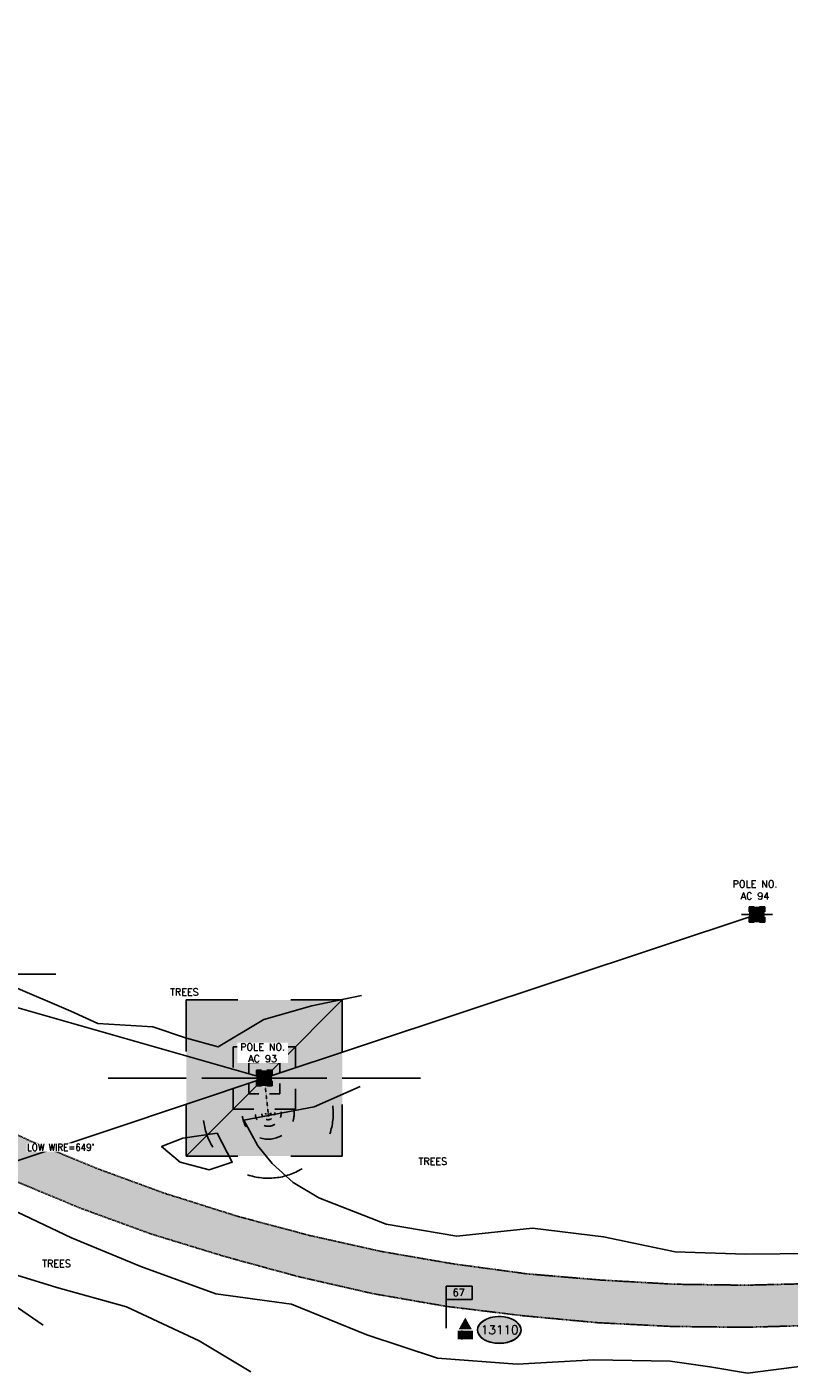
# Model space of a CAD drawing. Header units: feet. Extents: x 115483 to 126385, y 198984 to 203923.
# Tile 6 of 34: x 119048 to 119481, y 200081 to 200845. Entities that reach past the tile are written whole.
import ezdxf
from ezdxf.enums import TextEntityAlignment as Align

# ---------------------------------------------------------------- set-up
doc = ezdxf.new("R2010")
doc.units = ezdxf.units.FT
doc.header["$MEASUREMENT"] = 0
doc.linetypes.add('D10', pattern=[0.15, 0.1, -0.05])
doc.linetypes.add('DASHED', pattern=[0.75, 0.5, -0.25])
for name, color, linetype in [('V-ANNO-WIRE-ELEV', 32, 'Continuous'), ('V-CTRL-HCPT-SYMB-PRIM', 32, 'Continuous'), ('V-CTRL-HCPT-SYMB-PRIM-BUBL', 32, 'Continuous'), ('V-PATT-ASPH', 41, 'Continuous'), ('V-ROAD-ASPH', 1, 'DASHED'), ('V-SITE-SIGN-MILE-SYMB', 3, 'Continuous'), ('V-SITE-VEGE', 91, 'TREE'), ('V-SITE-VEGE-TEXT', 162, 'Continuous'), ('VU-ELEC-POLE-TEXT', 12, 'D10'), ('VU-ELEC-SYMB', 161, 'D10'), ('VU-ELEC-SYMB @ 10', 161, 'D10'), ('VU-ELEC-SYMB @ 100', 161, 'D10'), ('VU-ELEC-SYMB @ 20', 161, 'D10'), ('VU-ELEC-SYMB @ 200', 161, 'D10'), ('VU-ELEC-SYMB @ 50', 161, 'D10'), ('VU-ELEC-SYMB @ 500', 161, 'D10'), ('VU-ELEC-TELE-OVHD', 161, 'OE&OT')]:
    doc.layers.add(name, color=color, linetype=linetype)
doc.styles.add('L100', font='simplex.shx', dxfattribs={"height": 5})
doc.styles.add('L80', font='simplex.shx', dxfattribs={"width": 0.9, "height": 4})
doc.styles.add('romans', font='romans.shx', dxfattribs={"height": 75})
doc.styles.add('romansm', font='romansm.shx')
doc.styles.add('symeteo', font='symeteo.shx')
doc.linetypes.add('OE&OT', pattern='A,0.25,-0.07,0.07,-0.07,0.07,-0.07,0.07,-0.07,0.25,-0.35,["OE&OT",romansm,S=0.1,R=0,X=-0.3,Y=-0.05],-0.2', length=1.54)
doc.linetypes.add('TREE', pattern='A,0,["I",symeteo,S=0.16,R=180,X=0.17,Y=0.08],-0.17', length=0.17)

# ---------------------------------------------------------------- blocks, each defined once
blk = doc.blocks.new('V-NODE-SURV-STS')
blk.add_solid([(-0.075, -0.045), (0, 0.089), (0.075, -0.045)])
at = {"color": 155}
blk.add_solid([(-0.086, -0.059), (0.086, -0.059), (-0.086, -0.158), (0.086, -0.158)], dxfattribs=at)
at = {"style": 'romans'}
blk.add_text('CP', height=0.0871, dxfattribs=at).set_placement((0, -0.153), align=Align.CENTER)
blk = doc.blocks.new('pnt')
h = blk.add_hatch(color=155)
edge = h.paths.add_edge_path()
edge.add_spline(control_points=[(-0.247, 0), (-0.247, -0.033), (-0.229, -0.066), (-0.132, -0.145), (-0.007, -0.167), (0.17, -0.121), (0.232, -0.075), (0.257, 0.032), (0.218, 0.091), (0.072, 0.155), (-0.029, 0.161), (-0.189, 0.111), (-0.245, 0.059), (-0.247, 0.002), (-0.247, 0.001), (-0.247, 0)], knot_values=[0, 0, 0, 0, 0.650821, 0.650821, 1.952463, 1.952463, 2.9911, 2.9911, 4.081418, 4.081418, 5.171735, 5.171735, 6.262052, 6.262052, 6.283185, 6.283185, 6.283185, 6.283185], degree=3, periodic=0)
blk.add_ellipse((0, 0), major_axis=(-0.247, 0), ratio=0.616922)
at = {"color": 155}
blk.add_open_spline([(-0.247, 0), (-0.247, -0.033), (-0.229, -0.066), (-0.132, -0.145), (-0.007, -0.167), (0.17, -0.121), (0.232, -0.075), (0.257, 0.032), (0.218, 0.091), (0.072, 0.155), (-0.029, 0.161), (-0.189, 0.111), (-0.245, 0.059), (-0.247, 0.002), (-0.247, 0.001), (-0.247, 0)], degree=3, knots=[0, 0, 0, 0, 0.650821, 0.650821, 1.952463, 1.952463, 2.9911, 2.9911, 4.081418, 4.081418, 5.171735, 5.171735, 6.262052, 6.262052, 6.283185, 6.283185, 6.283185, 6.283185], dxfattribs=at)
at = {"style": 'L80'}
blk.add_attdef('12345', text='', height=0.08, dxfattribs=at).set_placement((0.004, 0.002), align=Align.MIDDLE)
blk = doc.blocks.new('Milepost')
blk.add_lwpolyline([(0, 0.324), (0.293, 0.324), (0.293, 0.474), (0, 0.474), (0, 0)])
at = {"color": 155}
blk.add_solid([(0.3, 0.319), (-0.007, 0.319), (0.298, 0.483), (-0.007, 0.483)], dxfattribs=at)
at = {"style": 'L80'}
blk.add_attdef('MP', text='', height=0.08, dxfattribs=at).set_placement((0.142, 0.403), align=Align.MIDDLE_CENTER)
blk = doc.blocks.new('VU-UTILITY POLE')
for p, q in [((0.0886, 0.0886), (-0.0886, -0.0886)), ((-0.0886, 0.0886), (-0.0301, 0.0886)), ((-0.0886, 0.0301), (-0.0886, 0.0886)), ((0.0301, 0.0886), (0.0886, 0.0886)), ((0.0886, 0.0886), (0.0886, 0.0301)), ((-0.0886, 0), (-0.1772, 0)), ((0.1772, 0), (0.0886, 0)), ((-0.0886, -0.0886), (-0.0886, -0.0301)), ((0.0886, -0.0301), (0.0886, -0.0886)), ((-0.0301, -0.0886), (-0.0886, -0.0886)), ((0.0886, -0.0886), (0.0301, -0.0886))]:
    blk.add_line(p, q)
at = {"color": 155}
blk.add_solid([(-0.0886, -0.0886), (-0.0886, 0.0886), (0.0886, -0.0886), (0.0886, 0.0886)], dxfattribs=at)
blk = doc.blocks.new('*U166')
at = {"layer": 'VU-ELEC-SYMB @ 20', "xscale": 20, "yscale": 20, "zscale": 20}
blk.add_blockref('VU-UTILITY POLE', (119462.69, 200340.87), dxfattribs=at)
at = {"layer": 'VU-ELEC-SYMB @ 50', "xscale": 50, "yscale": 50, "zscale": 50}
blk.add_blockref('VU-UTILITY POLE', (119462.69, 200340.87), dxfattribs=at)
blk = doc.blocks.new('*U169')
at = {"layer": 'VU-ELEC-SYMB @ 10', "xscale": 10, "yscale": 10, "zscale": 10}
blk.add_blockref('VU-UTILITY POLE', (119183.015563, 200248.057982), dxfattribs=at)
at = {"layer": 'VU-ELEC-SYMB @ 100', "xscale": 100, "yscale": 100, "zscale": 100}
blk.add_blockref('VU-UTILITY POLE', (119183.015563, 200248.057982), dxfattribs=at)
at = {"layer": 'VU-ELEC-SYMB @ 20', "xscale": 20, "yscale": 20, "zscale": 20}
blk.add_blockref('VU-UTILITY POLE', (119183.015563, 200248.057982), dxfattribs=at)
at = {"layer": 'VU-ELEC-SYMB @ 200', "xscale": 200, "yscale": 200, "zscale": 200}
blk.add_blockref('VU-UTILITY POLE', (119183.015563, 200248.057982), dxfattribs=at)
at = {"layer": 'VU-ELEC-SYMB @ 50', "xscale": 50, "yscale": 50, "zscale": 50}
blk.add_blockref('VU-UTILITY POLE', (119183.015563, 200248.057982), dxfattribs=at)
at = {"layer": 'VU-ELEC-SYMB @ 500', "xscale": 500, "yscale": 500, "zscale": 500}
blk.add_blockref('VU-UTILITY POLE', (119183.015563, 200248.057982), dxfattribs=at)
blk = doc.blocks.new('*U170')
at = {"layer": 'VU-ELEC-SYMB @ 10', "xscale": 10, "yscale": 10, "zscale": 10}
blk.add_blockref('VU-UTILITY POLE', (118976.050181, 200307.087982), dxfattribs=at)
at = {"layer": 'VU-ELEC-SYMB @ 100', "xscale": 100, "yscale": 100, "zscale": 100}
blk.add_blockref('VU-UTILITY POLE', (118976.050181, 200307.087982), dxfattribs=at)
at = {"layer": 'VU-ELEC-SYMB @ 20', "xscale": 20, "yscale": 20, "zscale": 20}
blk.add_blockref('VU-UTILITY POLE', (118976.050181, 200307.087982), dxfattribs=at)
at = {"layer": 'VU-ELEC-SYMB @ 200', "xscale": 200, "yscale": 200, "zscale": 200}
blk.add_blockref('VU-UTILITY POLE', (118976.050181, 200307.087982), dxfattribs=at)
at = {"layer": 'VU-ELEC-SYMB @ 50', "xscale": 50, "yscale": 50, "zscale": 50}
blk.add_blockref('VU-UTILITY POLE', (118976.050181, 200307.087982), dxfattribs=at)
at = {"layer": 'VU-ELEC-SYMB @ 500', "xscale": 500, "yscale": 500, "zscale": 500}
blk.add_blockref('VU-UTILITY POLE', (118976.050181, 200307.087982), dxfattribs=at)
blk = doc.blocks.new('VU-UTILITY POLE ANCHOR')
for start, end in [(90, 115), (155, 205), (245, 270)]:
    blk.add_arc((0, 0), 0.0738, start, end)
blk = doc.blocks.new('*U174')
at = {"layer": 'VU-ELEC-SYMB @ 10', "xscale": 9.99999999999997, "yscale": 9.99999999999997, "zscale": 9.99999999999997, "rotation": 96.36676353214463}
blk.add_blockref('VU-UTILITY POLE ANCHOR', (119185.240609, 200228.116832), dxfattribs=at)
at = {"layer": 'VU-ELEC-SYMB @ 100', "xscale": 99.99999999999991, "yscale": 99.99999999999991, "zscale": 99.99999999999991, "rotation": 96.36676353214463}
blk.add_blockref('VU-UTILITY POLE ANCHOR', (119185.240609, 200228.116832), dxfattribs=at)
at = {"layer": 'VU-ELEC-SYMB @ 20', "xscale": 19.99999999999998, "yscale": 19.99999999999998, "zscale": 19.99999999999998, "rotation": 96.36676353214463}
blk.add_blockref('VU-UTILITY POLE ANCHOR', (119185.240609, 200228.116832), dxfattribs=at)
at = {"layer": 'VU-ELEC-SYMB @ 200', "xscale": 199.9999999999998, "yscale": 199.9999999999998, "zscale": 199.9999999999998, "rotation": 96.36676353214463}
blk.add_blockref('VU-UTILITY POLE ANCHOR', (119185.240609, 200228.116832), dxfattribs=at)
at = {"layer": 'VU-ELEC-SYMB @ 50', "xscale": 49.99999999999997, "yscale": 49.99999999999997, "zscale": 49.99999999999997, "rotation": 96.36676353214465}
blk.add_blockref('VU-UTILITY POLE ANCHOR', (119185.240609, 200228.116832), dxfattribs=at)
at = {"layer": 'VU-ELEC-SYMB @ 500', "xscale": 499.9999999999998, "yscale": 499.9999999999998, "zscale": 499.9999999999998, "rotation": 96.36676353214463}
blk.add_blockref('VU-UTILITY POLE ANCHOR', (119185.240609, 200228.116832), dxfattribs=at)

msp = doc.modelspace()

# ---------------------------------------------------------------- hatches: boundary and pattern name
at = {"layer": 'V-PATT-ASPH'}
h = msp.add_hatch(dxfattribs=at)
h.set_pattern_fill('DOTS', color=256, scale=50)
h.set_pattern_definition([(0, (287.8454, 1043.585), (1.5625, 3.125), [0, -3.125])])
h.paths.add_polyline_path([(118353.73, 202231.44), (118348.91, 202245.27), (118341.23, 202262.47), (118343.23, 202276.67), (118339.14, 202294.91), (118336.28, 202316.98), (118334.99, 202341.94), (118332.23, 202375.5), (118332.68, 202381.55), (118304.47, 202380.28), (118305.49, 202340.94), (118305.99, 202295.26), (118305.41, 202270.65), (118306.66, 202244.52), (118309.87, 202200.86), (118314.33, 202158.72), (118316.37, 202137.99), (118317.03, 202115.3), (118319.02, 202071.01), (118321.25, 202027.67), (118323.09, 201982.54), (118324.95, 201936.93), (118327.07, 201890.85), (118329.13, 201845.44), (118331.49, 201800.62), (118333.57, 201756.97), (118335.74, 201711.59), (118337.74, 201666.8), (118340.03, 201620.98), (118342.32, 201576.73), (118344.86, 201530.54), (118347.39, 201484.18), (118350.78, 201438.34), (118352.58, 201411.97), (118350.82, 201410.21), (118351.71, 201394.85), (118355.85, 201352.08), (118360.9, 201310.69), (118367.03, 201267.9), (118374.69, 201222.77), (118383.35, 201177.87), (118387.16, 201161.88), (118389.39, 201160.05), (118395.54, 201134.37), (118405.73, 201090.64), (118417.19, 201046.78), (118429.38, 201002.45), (118441.62, 200959.01), (118454.49, 200915.46), (118467.56, 200872.66), (118480.55, 200829.72), (118494.06, 200786.79), (118507.78, 200747.08), (118524.57, 200705.84), (118542.33, 200665.63), (118563.94, 200623.69), (118586.93, 200583.98), (118610.97, 200547.49), (118635.99, 200512.51), (118662.55, 200478.45), (118691.35, 200444.5), (118720.37, 200413.29), (118752.1, 200381.56), (118784.23, 200352.12), (118818.08, 200323.47), (118854.2, 200296.25), (118888.04, 200272.74), (118923.8, 200250.03), (118962.14, 200228.07), (119000.43, 200208.69), (119040.25, 200190.15), (119078.68, 200174.21), (119118.57, 200159.63), (119161.25, 200146.59), (119202.1, 200135.44), (119244.49, 200125.76), (119286.47, 200118.47), (119329.87, 200113.18), (119372.11, 200109.24), (119414.05, 200107.11), (119455.52, 200106.61), (119496.47, 200107.75), (119539.69, 200110.48), (119580.93, 200114.7), (119624.96, 200121.61), (119665.08, 200129.6), (119704.2, 200138.44), (119743.88, 200148.23), (119790.12, 200159.6), (119832.22, 200170.3), (119874.63, 200180.97), (119919.3, 200192.2), (119955.46, 200201.34), (119992.62, 200211.03), (120032.88, 200221.82), (120071.36, 200232.57), (120112.41, 200244.6), (120152.64, 200257.68), (120144.87, 200280.56), (120105.38, 200267.96), (120064.75, 200255.9), (120026.14, 200244.73), (119986.23, 200233.95), (119949.29, 200224.35), (119913.91, 200215.53), (119868.25, 200203.9), (119825.71, 200193.43), (119783.64, 200182.81), (119737.66, 200171.38), (119698.59, 200161.76), (119659.55, 200153.05), (119620.7, 200145.35), (119578.07, 200138.42), (119538.28, 200134.3), (119495.94, 200131.48), (119455.97, 200130.51), (119415.56, 200131.07), (119374.14, 200133.43), (119332.59, 200136.91), (119290.5, 200142.59), (119249.45, 200149.66), (119208.18, 200158.87), (119167.5, 200169.72), (119126.31, 200182.73), (119087.64, 200196.89), (119050.18, 200212.39), (119011.31, 200230.32), (118973.94, 200249.36), (118936.87, 200270.66), (118901.85, 200292.67), (118868.48, 200315.9), (118833.48, 200342.24), (118800.54, 200369.89), (118769.07, 200398.68), (118737.65, 200429.74), (118709.54, 200460.49), (118681.58, 200493.24), (118655.56, 200526.41), (118631.24, 200560.45), (118607.65, 200596.17), (118585.14, 200634.98), (118564.14, 200675.55), (118546.37, 200714.99), (118530.34, 200755.64), (118516.64, 200793.91), (118502.96, 200837.01), (118489.95, 200880.1), (118477.42, 200922.73), (118464.94, 200966.01), (118452.24, 201009.1), (118440.22, 201053.51), (118428.87, 201097.05), (118418.65, 201139.85), (118409.18, 201183.41), (118400.42, 201227.96), (118393.16, 201271.97), (118387.01, 201314.25), (118382.17, 201355.24), (118378.07, 201397.51), (118374.37, 201440.61), (118371.09, 201485.99), (118369.5, 201520), (118369.04, 201531.59), (118368.55, 201540.18), (118366.34, 201577.82), (118364.19, 201622.08), (118362.04, 201668.49), (118359.92, 201712.93), (118357.61, 201758.2), (118355.51, 201802.22), (118353.32, 201846.7), (118351.19, 201892.48), (118349, 201938.14), (118347.6, 201972.71), (118351.91, 201984.36), (118358.5, 202006.7), (118358.09, 202031.17), (118355.97, 202072.31), (118354.59, 202116.1), (118353.42, 202159.4), (118353.81, 202201.82)])

# ---------------------------------------------------------------- linework, layer by layer
at = {"layer": 'V-ROAD-ASPH', "flags": 128}
for points in [[(118304.47, 202380.28), (118305.49, 202340.94), (118305.99, 202295.26), (118305.41, 202270.65), (118306.66, 202244.52), (118309.87, 202200.86), (118314.33, 202158.72), (118316.37, 202137.99), (118317.03, 202115.3), (118319.02, 202071.01), (118321.25, 202027.67), (118323.09, 201982.54), (118324.95, 201936.93), (118327.07, 201890.85), (118329.13, 201845.44), (118331.49, 201800.62), (118333.57, 201756.97), (118335.74, 201711.59), (118337.74, 201666.8), (118340.03, 201620.98), (118342.32, 201576.73), (118344.86, 201530.54), (118347.39, 201484.18), (118350.78, 201438.34), (118352.58, 201411.97), (118350.82, 201410.21), (118351.71, 201394.85), (118355.85, 201352.08), (118360.9, 201310.69), (118367.03, 201267.9), (118374.69, 201222.77), (118383.35, 201177.87), (118387.16, 201161.88), (118389.39, 201160.05), (118395.54, 201134.37), (118405.73, 201090.64), (118417.19, 201046.78), (118429.38, 201002.45), (118441.62, 200959.01), (118454.49, 200915.46), (118467.56, 200872.66), (118480.55, 200829.72), (118494.06, 200786.79), (118507.78, 200747.08), (118524.57, 200705.84), (118542.33, 200665.63), (118563.94, 200623.69), (118586.93, 200583.98), (118610.97, 200547.49), (118635.99, 200512.51), (118662.55, 200478.45), (118691.35, 200444.5), (118720.37, 200413.29), (118752.1, 200381.56), (118784.23, 200352.12), (118818.08, 200323.47), (118854.2, 200296.25), (118888.04, 200272.74), (118923.8, 200250.03), (118962.14, 200228.07), (119000.43, 200208.69), (119040.25, 200190.15), (119078.68, 200174.21), (119118.57, 200159.63), (119161.25, 200146.59), (119202.1, 200135.44), (119244.49, 200125.76), (119286.47, 200118.47), (119329.87, 200113.18), (119372.11, 200109.24), (119414.05, 200107.11), (119455.52, 200106.61), (119496.47, 200107.75), (119539.69, 200110.48), (119580.93, 200114.7), (119624.96, 200121.61), (119665.08, 200129.6), (119704.2, 200138.44), (119743.88, 200148.23), (119790.12, 200159.6), (119832.22, 200170.3), (119874.63, 200180.97), (119919.3, 200192.2), (119955.46, 200201.34), (119992.62, 200211.03), (120032.88, 200221.82), (120071.36, 200232.57), (120112.41, 200244.6), (120152.64, 200257.68)], [(120144.87, 200280.56), (120105.38, 200267.96), (120064.75, 200255.9), (120026.14, 200244.73), (119986.23, 200233.95), (119949.29, 200224.35), (119913.91, 200215.53), (119868.25, 200203.9), (119825.71, 200193.43), (119783.64, 200182.81), (119737.66, 200171.38), (119698.59, 200161.76), (119659.55, 200153.05), (119620.7, 200145.35), (119578.07, 200138.42), (119538.28, 200134.3), (119495.94, 200131.48), (119455.97, 200130.51), (119415.56, 200131.07), (119374.14, 200133.43), (119332.59, 200136.91), (119290.5, 200142.59), (119249.45, 200149.66), (119208.18, 200158.87), (119167.5, 200169.72), (119126.31, 200182.73), (119087.64, 200196.89), (119050.18, 200212.39), (119011.31, 200230.32), (118973.94, 200249.36), (118936.87, 200270.66), (118901.85, 200292.67), (118868.48, 200315.9), (118833.48, 200342.24), (118800.54, 200369.89), (118769.07, 200398.68), (118737.65, 200429.74), (118709.54, 200460.49), (118681.58, 200493.24), (118655.56, 200526.41), (118631.24, 200560.45), (118607.65, 200596.17), (118585.14, 200634.98), (118564.14, 200675.55), (118546.37, 200714.99), (118530.34, 200755.64), (118516.64, 200793.91), (118502.96, 200837.01), (118489.95, 200880.1), (118477.42, 200922.73), (118464.94, 200966.01), (118452.24, 201009.1), (118440.22, 201053.51), (118428.87, 201097.05), (118418.65, 201139.85), (118409.18, 201183.41), (118400.42, 201227.96), (118393.16, 201271.97), (118387.01, 201314.25), (118382.17, 201355.24), (118378.07, 201397.51), (118374.37, 201440.61), (118371.09, 201485.99), (118369.5, 201520), (118369.04, 201531.59), (118368.55, 201540.18), (118366.34, 201577.82), (118364.19, 201622.08), (118362.04, 201668.49), (118359.92, 201712.93), (118357.61, 201758.2), (118355.51, 201802.22), (118353.32, 201846.7), (118351.19, 201892.48), (118349, 201938.14), (118347.6, 201972.71), (118351.91, 201984.36), (118358.5, 202006.7), (118358.09, 202031.17), (118355.97, 202072.31), (118354.59, 202116.1), (118353.42, 202159.4), (118353.81, 202201.82), (118353.73, 202231.44), (118348.91, 202245.27), (118341.23, 202262.47), (118343.23, 202276.67), (118339.14, 202294.91), (118336.28, 202316.98), (118334.99, 202341.94), (118332.23, 202375.5), (118332.68, 202381.55)]]:
    msp.add_lwpolyline(points, dxfattribs=at)
at = {"layer": 'V-SITE-VEGE', "flags": 128}
for points in [[(118827.4, 200486.79), (118851.36, 200468.06), (118918.7, 200399.9), (118935.17, 200389.05), (118945.6, 200377.09), (118959.43, 200345.42), (118986.8, 200328.51), (119004.69, 200315.92), (119039.19, 200300.55), (119073.23, 200286.06), (119088.43, 200279.08), (119119.82, 200277.13), (119138.85, 200270.79), (119156.79, 200265.69), (119182.71, 200281.29), (119210.03, 200289.08), (119238.2, 200294.93)], [(119237.46, 200243.23), (119211.37, 200231.81), (119171.39, 200224.1), (119179.35, 200209.57), (119187.53, 200199.56), (119199.46, 200188.7), (119214.07, 200180.08), (119252.18, 200165.17), (119292.37, 200158.42), (119335.29, 200162.88), (119375.63, 200158.05), (119416.25, 200149.53), (119456.27, 200148.15), (119495.32, 200148.41), (119537.27, 200150.66), (119575.65, 200156.55), (119617.51, 200163.06), (119656.02, 200168.43), (119676.25, 200173.45), (119694.8, 200177.2), (119733.73, 200186.48), (119780.31, 200198.09), (119821.26, 200209.9), (119841.69, 200236.61), (119841.62, 200250.57), (119837.05, 200256.12), (119830.19, 200264.73), (119820.48, 200280.61), (119811.52, 200284.8), (119800.33, 200289.99), (119768.94, 200306.19), (119748.31, 200315.43), (119722.01, 200324.27)], [(119198.54, 200119.74), (119155.58, 200125.6), (119112.96, 200141.1), (119073.52, 200157.38), (119034.92, 200175.66), (118991.85, 200190.01), (118955.27, 200214.58), (118915.55, 200234.65), (118877.09, 200255.85), (118841.39, 200276.03), (118806.19, 200307.14), (118788.85, 200320.35), (118800.67, 200299.75), (118833.3, 200262.4), (118861.2, 200235.05), (118899.57, 200206.04), (118943.74, 200190.43), (118979.26, 200162.4), (118997.83, 200153.1), (119025.14, 200141.49), (119065.34, 200129.24), (119104.82, 200118.2), (119145.97, 200098.93), (119175.45, 200081.39)], [(120160.78, 200234.24), (120134.04, 200228.97), (120120.43, 200218.67), (120079.05, 200207.02), (120047, 200200.89), (120038.55, 200201.49), (119998.29, 200189.58), (119967.26, 200182.86), (119960.88, 200181.64), (119924.05, 200171.98), (119879.68, 200161.15), (119837.17, 200150.48), (119796.67, 200135.22), (119752.22, 200111.67), (119713.22, 200109.25), (119670.67, 200107.08), (119650.79, 200104.45), (119628.6, 200099.46), (119583.14, 200089.43), (119560.69, 200093.7), (119539.83, 200084.27), (119497.11, 200085.67), (119457.41, 200080.64), (119435.95, 200084.25), (119413.48, 200087.41), (119370.13, 200088.08), (119326.6, 200085.78), (119281.31, 200089.15), (119241.19, 200102.43), (119198.54, 200119.74)], [(119057.41, 200107.88), (119022.11, 200132.02), (118991.91, 200145.16), (118974.02, 200151.5), (118963.95, 200140.89)]]:
    msp.add_lwpolyline(points, dxfattribs=at)
msp.add_lwpolyline([(119156.23, 200216.86), (119136.79, 200213.95), (119124.72, 200209.2), (119135.17, 200200.24), (119151.69, 200195.93), (119164.86, 200200.39)], close=True, dxfattribs=at)
at = {"layer": 'VU-ELEC-SYMB'}
msp.add_line((119185.24, 200228.12), (119183.02, 200248.06), dxfattribs=at)
at = {"layer": 'VU-ELEC-TELE-OVHD', "flags": 128}
for points in [[(118599.94, 200994.76), (118687.21, 200639.33), (118769.23, 200301.88), (118919.83, 200160.01), (119183.02, 200248.06), (119462.69, 200340.87)], [(118687.21, 200639.33), (118976.05, 200307.09), (119183.02, 200248.06)]]:
    msp.add_lwpolyline(points, dxfattribs=at)

# ---------------------------------------------------------------- block references
at = {"layer": 'V-CTRL-HCPT-SYMB-PRIM', "xscale": 50, "yscale": 50}
msp.add_blockref('V-NODE-SURV-STS', (119297.11, 200107.7), dxfattribs=at)
at = {"layer": 'V-CTRL-HCPT-SYMB-PRIM-BUBL'}
ref = msp.add_blockref('pnt', (119316.42, 200105.12), dxfattribs=dict(at, xscale=50, yscale=50))
ref.add_attrib('123', '13110', dxfattribs={"layer": '0', "height": 5, "style": 'L80'}).set_placement((119316.64, 200105.21), align=Align.MIDDLE)
at = {"layer": 'V-SITE-SIGN-MILE-SYMB', "xscale": 50, "yscale": 50, "zscale": 50}
msp.add_blockref('Milepost', (119286.28, 200106.22), dxfattribs=at).add_auto_attribs({'MP': '67'})
at = {"layer": 'VU-ELEC-SYMB'}
for name in ['*U170', '*U166', '*U169', '*U174']:
    msp.add_blockref(name, (0, 0), dxfattribs=at)

# ---------------------------------------------------------------- next in the draw order: texts
at = {"layer": 'V-ANNO-WIRE-ELEV', "insert": (119048.43, 200210.71, -474), "char_height": 4, "width": 42.0204, "attachment_point": 1, "style": 'L80', "bg_fill": 3, "box_fill_scale": 1.1, "bg_fill_color": 256, "bg_fill_transparency": 0}
msp.add_mtext("LOW WIRE=649'", dxfattribs=at)
at = {"layer": 'V-SITE-VEGE-TEXT', "char_height": 4, "width": 24.5512, "attachment_point": 5, "style": 'L100', "bg_fill": 3, "box_fill_scale": 1.1, "bg_fill_color": 256, "bg_fill_transparency": 0}
for insert in [(119137.65, 200296.94), (119278.7, 200200.75), (119065.08, 200142.82)]:
    msp.add_mtext('TREES', dxfattribs=dict(at, insert=insert))
at = {"layer": 'VU-ELEC-POLE-TEXT', "char_height": 4, "width": 28.089, "attachment_point": 5, "style": 'L100', "bg_fill": 3, "box_fill_scale": 1.1, "bg_fill_color": 256, "bg_fill_transparency": 0}
for s, insert in [('POLE NO.\\PAC 94', (119461.6, 200354.77)), ('POLE NO.\\PAC 93', (119182.07, 200262.39))]:
    msp.add_mtext(s, dxfattribs=dict(at, insert=insert))

doc.saveas('drawing.dxf')
